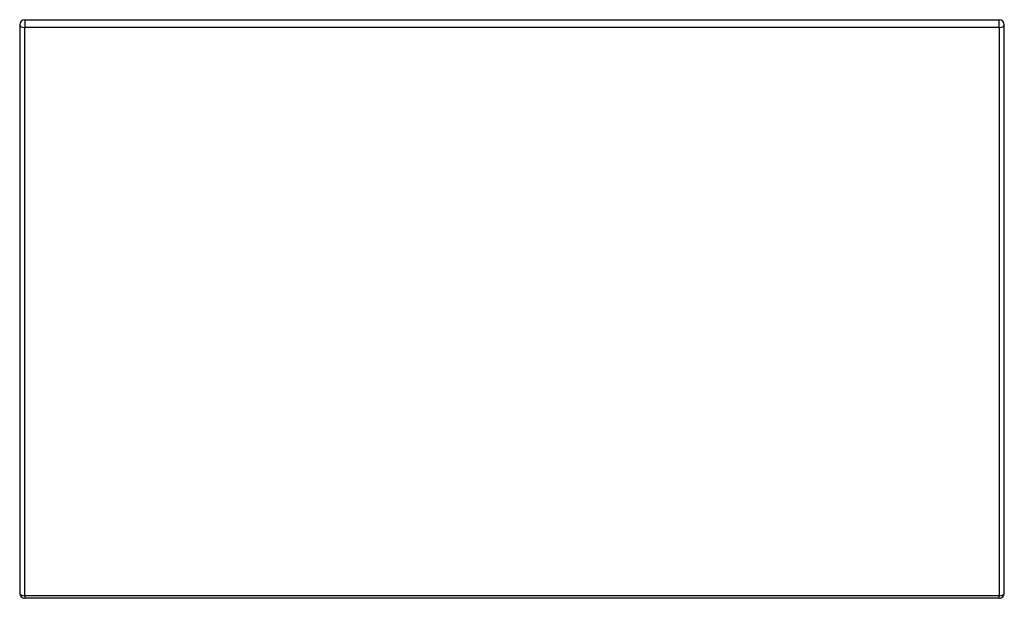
# Model space of a CAD drawing. Header units: inches. Extents: x 10.5 to 26.5, y 5.4 to 14.8.
import ezdxf

# ---------------------------------------------------------------- set-up
doc = ezdxf.new("R2010")
doc.units = ezdxf.units.IN
doc.header["$MEASUREMENT"] = 0
doc.layers.add('Visible Edges(ANSI)', color=7, linetype='Continuous', lineweight=25)
doc.layers.add('Visible Tangent Edges(ANSI)', color=7, linetype='Continuous', lineweight=25)

msp = doc.modelspace()

# ---------------------------------------------------------------- linework, layer by layer
at = {"layer": 'Visible Edges(ANSI)'}
for p, q in [((10.56, 14.77), (26.392, 14.77)), ((10.476, 14.686), (10.476, 5.454)), ((26.476, 5.454), (26.476, 14.686)), ((26.392, 5.37), (10.56, 5.37))]:
    msp.add_line(p, q, dxfattribs=at)
for centre, start, end in [((10.56, 14.686), 90, 180), ((26.392, 14.686), 0, 90), ((10.56, 5.454), 180, 270), ((26.392, 5.454), 270, 0)]:
    msp.add_arc(centre, 0.084, start, end, dxfattribs=at)
at = {"layer": 'Visible Tangent Edges(ANSI)'}
for p, q in [((10.56, 14.77), (10.56, 14.644)), ((26.392, 14.644), (26.392, 14.77)), ((26.392, 14.644), (10.56, 14.644)), ((10.56, 5.412), (10.56, 14.644)), ((26.392, 14.644), (26.392, 5.412)), ((10.56, 5.412), (10.56, 5.37)), ((26.392, 5.412), (10.56, 5.412)), ((26.392, 5.37), (26.392, 5.412))]:
    msp.add_line(p, q, dxfattribs=at)
for centre, major_axis, start_param, end_param in [((10.56, 14.686), (-0.084, 0), 0, 1.570796), ((26.392, 14.686), (0.084, 0), 4.712389, 6.283185), ((10.56, 5.454), (-0.084, 0), 0, 1.570796), ((26.392, 5.454), (0.084, 0), 4.712389, 6.283185)]:
    msp.add_ellipse(centre, major_axis=major_axis, ratio=0.5, start_param=start_param, end_param=end_param, dxfattribs=at)

doc.saveas('drawing.dxf')
